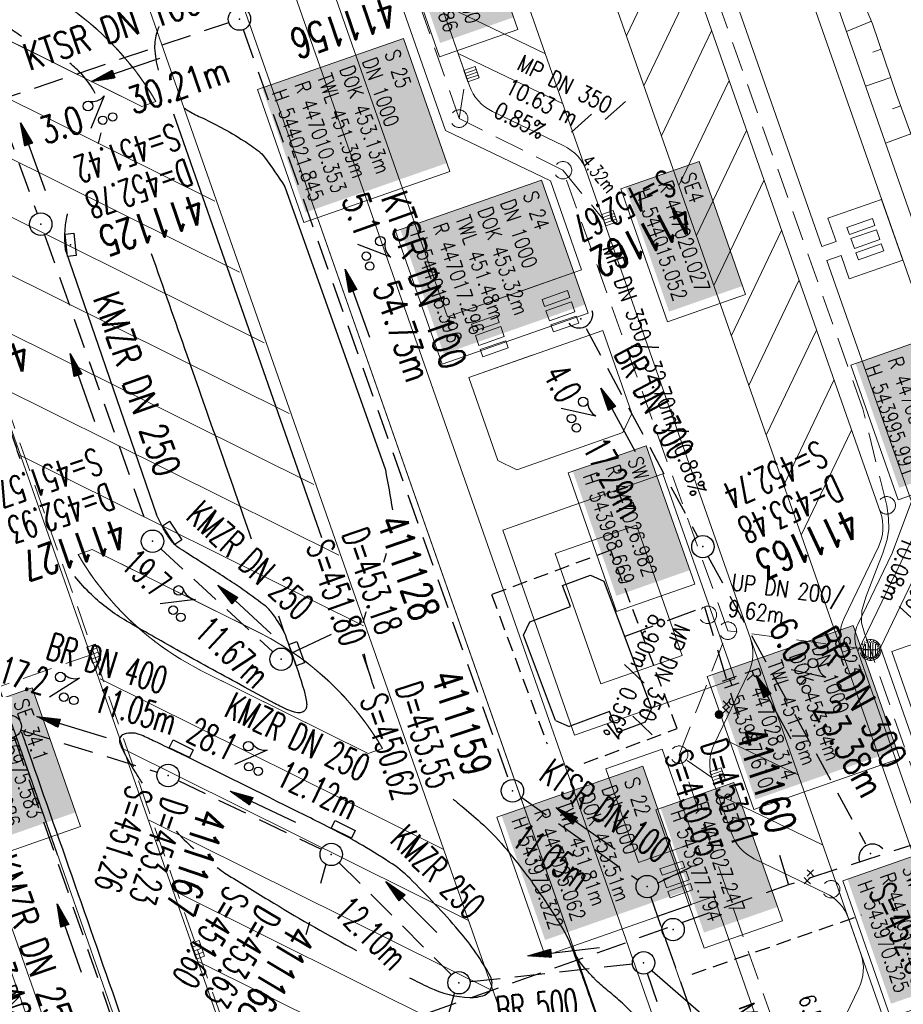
# Model space of a CAD drawing. Extents: x 446577 to 447240, y 443630 to 444842.
# Tile 42 of 71: x 446981 to 447040, y 443962 to 444028. Entities that reach past the tile are written whole.
import ezdxf
from ezdxf.enums import TextEntityAlignment as Align

# ---------------------------------------------------------------- set-up
doc = ezdxf.new("R2010")
doc.units = 0
doc.header["$LTSCALE"] = 2
doc.header["$MEASUREMENT"] = 0
for name, pattern in [('AUSGEZOGEN', [0]), ('GESTRICH-X2', [1.5, 1, -0.5]), ('GESTRICHELT', [0.75, 0.5, -0.25])]:
    doc.linetypes.add(name, pattern=pattern)
doc.layers.get('0').update_dxf_attribs({"linetype": 'AUSGEZOGEN'})
for name, color, linetype in [('204-GEBAEUDE', 7, 'AUSGEZOGEN'), ('Beschriftung', 7, 'CONTINUOUS'), ('FBR', 8, 'CONTINUOUS'), ('GEBAEUDE', 7, 'AUSGEZOGEN'), ('GLOBAL', 7, 'CONTINUOUS'), ('HEKTOM', 250, 'GESTRICHELT'), ('Hintergrund', 7, 'CONTINUOUS'), ('Hintergrundplan', 7, 'CONTINUOUS'), ('KANAL', 7, 'GESTRICH-X2'), ('PFEIL', 7, 'CONTINUOUS'), ('SCHACHTNR', 6, 'CONTINUOUS'), ('SCHLITZRINNE', 8, 'AUSGEZOGEN'), ('SCHMUTZWASSER', 30, 'GESTRICH-X2'), ('SCHSYMBOL', 7, 'AUSGEZOGEN'), ('STRASSE', 8, 'CONTINUOUS'), ('TEXTO', 4, 'CONTINUOUS'), ('TEXTU', 4, 'CONTINUOUS')]:
    doc.layers.add(name, color=color, linetype=linetype)
doc.styles.add('6', font='txt_____.ttf', dxfattribs={"width": 0.8, "height": 1})
doc.styles.add('7', font='txt_____.ttf', dxfattribs={"width": 0.75, "height": 1})
doc.styles.add('8', font='txt_____.ttf', dxfattribs={"width": 0.8, "height": 1})
doc.styles.add('ROMANS', font='romans.shx', dxfattribs={"width": 0.8})

# ---------------------------------------------------------------- blocks, each defined once
blk = doc.blocks.new('PROM')
blk.add_line((1.566, 1.817), (0.019, 0.015))
for centre, radius in [((0.317, 1.51), 0.317), ((0.943, 0.291), 0.283), ((1.645, 0.287), 0.283)]:
    blk.add_circle(centre, radius)
blk.add_arc((0.992, 2.682), 1.033, 239.14139, 303.35492)
blk = doc.blocks.new('PFEIL2')
at = {"color": 0}
for p, q in [((0.88, 0.002), (-2.401, -0.012)), ((0.881, -0.271), (0.879, 0.276)), ((0.879, 0.276), (2.429, 0.009)), ((0.911, 0.27), (0.879, 0.265)), ((0.965, 0.261), (0.879, 0.246)), ((1.019, 0.252), (0.879, 0.228)), ((1.073, 0.242), (0.879, 0.209)), ((1.127, 0.233), (0.879, 0.191)), ((1.181, 0.224), (0.879, 0.172)), ((1.235, 0.214), (0.879, 0.154)), ((1.289, 0.205), (0.879, 0.135)), ((1.343, 0.196), (0.879, 0.117)), ((1.397, 0.187), (0.879, 0.098)), ((1.451, 0.177), (0.879, 0.08)), ((1.505, 0.168), (0.879, 0.061)), ((1.559, 0.159), (0.88, 0.043)), ((1.613, 0.149), (0.88, 0.024)), ((1.668, 0.14), (0.88, 0.006)), ((1.722, 0.131), (0.88, -0.013)), ((1.776, 0.121), (0.88, -0.031)), ((1.83, 0.112), (0.88, -0.05)), ((1.884, 0.103), (0.88, -0.068)), ((1.938, 0.094), (0.88, -0.087)), ((1.992, 0.084), (0.88, -0.105)), ((2.046, 0.075), (0.88, -0.124)), ((2.1, 0.066), (0.88, -0.142)), ((2.154, 0.056), (0.88, -0.161)), ((2.208, 0.047), (0.88, -0.179)), ((2.262, 0.038), (0.881, -0.198)), ((2.316, 0.029), (0.881, -0.216)), ((2.37, 0.019), (0.881, -0.235)), ((2.424, 0.01), (0.881, -0.253)), ((2.429, 0.009), (0.881, -0.271))]:
    blk.add_line(p, q, dxfattribs=at)
blk = doc.blocks.new('GST')
at = {"color": 0}
blk.add_circle((0, 0), 0.75, dxfattribs=at)
blk.add_point((0, 0), dxfattribs=at)
blk = doc.blocks.new('17')
blk.add_lwpolyline([(-0.755, -1.218), (0.748, -1.218), (0.748, -1.801), (-0.755, -1.801)], close=True)
blk.add_blockref('GST', (0, 0))
blk = doc.blocks.new('10')
blk.add_blockref('GST', (0, 0))
blk = doc.blocks.new('30')
at = {"color": 0}
for p, q in [((-0.75, -0.29), (-0.75, 0.293)), ((-0.75, 0.293), (0.753, 0.293)), ((0.753, 0.293), (0.753, -0.29)), ((0.753, -0.29), (-0.75, -0.29))]:
    blk.add_line(p, q, dxfattribs=at)
blk.add_point((0, 0), dxfattribs=at)
blk = doc.blocks.new('40')
at = {"color": 0}
blk.add_arc((0.025, 0.311), 0.91, 192.5363, 347.4637, dxfattribs=at)
blk.add_point((0, 0), dxfattribs=at)
blk = doc.blocks.new('SK-rechteck Mitt')
at = {"color": 18, "lineweight": 9, "true_color": 0x000000}
for p, q in [((-0.375, 0.2), (-0.375, -0.2)), ((-0.375, 0.2), (0.375, 0.2)), ((-0.1875, 0.2), (-0.1875, -0.2)), ((0, 0.2), (0, -0.2)), ((0.1875, 0.2), (0.1875, -0.2)), ((0.375, 0.2), (0.375, -0.2)), ((-0.375, -0.2), (0.375, -0.2))]:
    blk.add_line(p, q, dxfattribs=at)
blk = doc.blocks.new('SK-quadrat Rand')
at = {"color": 18, "lineweight": 9, "true_color": 0x000000}
for p, q in [((-0.4, 0.8), (-0.4, 0)), ((-0.4, 0.8), (0.4, 0.8)), ((-0.2, 0.8), (-0.2, 0)), ((0, 0.8), (0, 0)), ((0.2, 0.8), (0.2, 0)), ((0.4, 0.8), (0.4, 0)), ((-0.4, 0), (0.4, 0))]:
    blk.add_line(p, q, dxfattribs=at)
blk = doc.blocks.new('Unterflurhydrant')
h = blk.add_hatch(color=131)
edge = h.paths.add_edge_path(flags=0)
edge.add_arc((0, 0), 0.25, 0, 360)
at = {"color": 18, "lineweight": 9, "true_color": 0x000000}
blk.add_circle((0, 0), 0.25, dxfattribs=at)
blk.add_circle((0, 0), 0.25, dxfattribs=at)
blk = doc.blocks.new('Schieber (Kreuz)')
at = {"color": 18, "lineweight": 9, "true_color": 0x000000}
for q in [(-0.2178, 0.2178), (-0.2178, -0.2178), (0.2178, 0.2178), (0.2178, -0.2178)]:
    blk.add_line((0, 0), q, dxfattribs=at)
blk = doc.blocks.new('Schacht')
at = {"color": 18, "lineweight": 9, "true_color": 0x000000}
blk.add_circle((0, 0), 0.779, dxfattribs=at)
blk = doc.blocks.new('Muldenschacht')
at = {"color": 18, "lineweight": 9, "true_color": 0x000000}
for p, q in [((-0.215015, 0.669384), (-0.184082, 0.574183)), ((0.001513, 0.703679), (0.001513, 0.603579)), ((0.218041, 0.669384), (0.187109, 0.574183)), ((-0.599087, 0.002979), (-0.699187, 0.002979)), ((-0.569691, 0.188574), (-0.664892, 0.219507)), ((-0.492399, 0.083917), (-0.591181, 0.100105)), ((-0.484382, 0.356002), (-0.565365, 0.41484)), ((-0.444073, 0.230912), (-0.53319, 0.276499)), ((0.502013, 0.002979), (-0.498987, 0.002979)), ((0.474843, 0.165641), (-0.471817, 0.165641)), ((-0.350626, 0.358645), (-0.421053, 0.429778)), ((-0.351511, 0.488874), (-0.410348, 0.569857)), ((0.38186, 0.328304), (-0.378834, 0.328304)), ((-0.228204, 0.447647), (-0.274147, 0.536581)), ((-0.096655, 0.595502), (-0.080293, 0.496748)), ((0.001562, 0.503479), (0.001464, -0.497521)), ((0.093794, 0.596447), (0.078414, 0.497536)), ((0.271415, 0.539517), (0.226431, 0.450094)), ((0.413374, 0.569857), (0.354537, 0.488874)), ((0.425748, 0.42812), (0.355042, 0.357263)), ((0.447803, 0.22953), (0.537061, 0.27484)), ((0.568391, 0.41484), (0.487409, 0.356002)), ((0.4959, 0.080963), (0.594778, 0.096559)), ((0.572718, 0.188574), (0.667918, 0.219507)), ((0.602083, 0.008988), (0.702178, 0.00999)), ((-0.569691, -0.182617), (-0.664892, -0.21355)), ((-0.493148, -0.073251), (-0.59208, -0.088497)), ((-0.484382, -0.350045), (-0.565365, -0.408882)), ((-0.445326, -0.222488), (-0.534694, -0.267581)), ((0.474843, -0.159684), (-0.471817, -0.159684)), ((-0.352742, -0.35058), (-0.423593, -0.421292)), ((-0.351511, -0.482917), (-0.410348, -0.5639)), ((0.38186, -0.322346), (-0.378834, -0.322346)), ((-0.228006, -0.441793), (-0.273909, -0.530747)), ((-0.184082, -0.568226), (-0.215015, -0.663427)), ((-0.079489, -0.490923), (-0.095689, -0.589704)), ((0.001513, -0.597621), (0.001513, -0.697721)), ((0.079714, -0.491374), (0.095355, -0.590245)), ((0.187109, -0.568226), (0.218041, -0.663427)), ((0.271696, -0.533418), (0.226665, -0.444019)), ((0.354537, -0.482917), (0.413374, -0.5639)), ((0.426841, -0.421069), (0.355953, -0.350395)), ((0.446654, -0.225822), (0.535682, -0.271583)), ((0.487409, -0.350045), (0.568391, -0.408882)), ((0.496174, -0.073247), (0.595107, -0.088493)), ((0.572718, -0.182617), (0.667918, -0.21355))]:
    blk.add_line(p, q, dxfattribs=at)
for radius in [0.7007, 0.6006, 0.5005]:
    blk.add_circle((0.001513, 0.002979), radius, dxfattribs=at)

msp = doc.modelspace()

# ---------------------------------------------------------------- linework, layer by layer
at = {"layer": '204-GEBAEUDE'}
for p, q in [((447017.48, 443990.08), (447019.34, 443990.77)), ((447019.34, 443990.77), (447020.24, 443990.37)), ((447020.24, 443990.37), (447023.42, 443981.86)), ((447018.01, 443988.67), (447017.48, 443990.08)), ((447015.29, 443987.65), (447018.01, 443988.67)), ((447014.87, 443986.75), (447015.29, 443987.65)), ((447017.01, 443981.06), (447014.87, 443986.75)), ((447020.62, 443981.661), (447017.91, 443980.64)), ((447021.15, 443980.25), (447020.62, 443981.661)), ((447023.42, 443981.86), (447023.01, 443980.94)), ((447017.01, 443981.06), (447017.91, 443980.64)), ((447023.01, 443980.94), (447021.15, 443980.25))]:
    msp.add_line(p, q, dxfattribs=at)
at = {"layer": 'Beschriftung', "color": 18, "lineweight": 9, "true_color": 0x000000}
for points in [[(447011.291, 444036.385), (447014.485, 444027.242), (447009.261, 444025.418), (447006.067, 444034.56), (447011.291, 444036.385)], [(447006.833, 444026.642), (447009.939, 444017.751), (447000.184, 444014.343), (446997.078, 444023.234), (447006.833, 444026.642)], [(447026.599, 444018.424), (447029.706, 444009.527), (447024.483, 444007.702), (447021.375, 444016.599), (447026.599, 444018.424)], [(447016.073, 444017.182), (447019.179, 444008.291), (447009.424, 444004.884), (447006.318, 444013.774), (447016.073, 444017.182)], [(447046.498, 444008.238), (447049.66, 443999.225), (447039.91, 443995.804), (447036.748, 444004.817), (447046.498, 444008.238)], [(447023.076, 443999.424), (447026.314, 443990.156), (447021.09, 443988.332), (447017.853, 443997.599), (447023.076, 443999.424)], [(447049.251, 443989.06), (447052.485, 443979.801), (447042.73, 443976.393), (447039.496, 443985.653), (447049.251, 443989.06)], [(447036.908, 443987.399), (447040.013, 443978.508), (447030.258, 443975.1), (447027.153, 443983.991), (447036.908, 443987.399)], [(446982.018, 443983.237), (446985.256, 443973.969), (446980.032, 443972.144), (446976.795, 443981.412), (446982.018, 443983.237)], [(447022.843, 443977.994), (447026.08, 443968.726), (447016.325, 443965.319), (447013.088, 443974.586), (447022.843, 443977.994)], [(447028.935, 443976.908), (447032.169, 443967.649), (447026.945, 443965.824), (447023.711, 443975.083), (447028.935, 443976.908)], [(447041.435, 443972.152), (447044.629, 443963.009), (447039.405, 443961.185), (447036.211, 443970.327), (447041.435, 443972.152)]]:
    msp.add_lwpolyline(points, close=True, dxfattribs=at)
at = {"layer": 'FBR'}
for points in [[(446906.283, 444163.064, 0.003557), (446913.219, 444136.335, 0.004717), (446918.783, 444116.265, 0.000024), (446923.206, 444100.879, 0.003676), (446923.236, 444100.778, 0.000171), (446925.25, 444094.15, 0.000048), (446932.443, 444070.518, 0.000065), (446938.908, 444049.294, 0.003486), (446939.03, 444048.902, 0.003745), (446939.222, 444048.317, 0.000068), (446950.069, 444016.112, 0.000011), (446956.461, 443997.144, 0.001698), (446956.504, 443997.019, 0.000349), (446956.714, 443996.41, 0.000013), (446962.54, 443979.58, 0.000005), (446967.365, 443965.643, 0.00002), (446968.622, 443962.013, 0.001124), (446976.568, 443939.234, -0.000431), (446996.335, 443882.82)], [(446981.306, 444026.783, -0.016591), (446980.322, 444027.481, -0.027859), (446979.605, 444028.092, -0.05123), (446978.536, 444029.343, -0.052723), (446977.771, 444030.746, -0.004083), (446977.627, 444031.101, -0.000998), (446977.051, 444032.561, -0.009033)], [(446990.489, 444027.442, 0.007705), (446990.37, 444027.104, 0.08907), (446990.208, 444026.005, 0.066703), (446990.451, 444024.547, 0.001107), (446990.459, 444024.52, 0.078284)], [(446986.232, 444022.967, 0.071052), (446985.332, 444024.259, 0.041168), (446984.532, 444024.987, 0.032004)], [(446992.189, 444022, 0.027668), (446992.42, 444021.84, 0.032245), (446993.266, 444021.393, -0.019867), (446994.655, 444020.701, -0.015597), (446996.165, 444019.811, -0.022452), (446997.164, 444019.114, -0.070765), (446997.551, 444018.72, -0.01615), (446998.914, 444016.736, -0.057305)], [(446986.441, 444019.621, 0.042499), (446986.628, 444020.349, 0.105086)], [(446984.267, 444012.42, -0.001822), (446984.222, 444012.84, -0.009231), (446984.215, 444012.923, -0.035934), (446984.22, 444013.821, -0.032136), (446984.362, 444014.814, -0.006983), (446984.388, 444014.93, -0.008766)], [(446989.985, 444012.281, 0.000109), (446992.359, 444005.496, 0.000153), (446996.666, 443993.206, 0.000562)], [(446981.225, 443998.537, -0.00054), (446979.825, 444002.574, 0.000787)], [(447005.629, 443997.805, -0.008173), (447006.102, 443995.126, -0.078399)], [(446998.853, 443986.988, 0.035294), (446998.034, 443988.259, 0.072719), (446997.512, 443988.779, 0.004139), (446995.925, 443989.935, 0.012271), (446995.377, 443990.307, 0.000054), (446994.117, 443991.118, 0.000071), (446993.149, 443991.741, 0.000642), (446992.337, 443992.262, -0.000942), (446991.784, 443992.617, -0.074938), (446991.465, 443992.898, -0.036248), (446990.953, 443993.606, -0.018768), (446990.877, 443993.74, -0.002408), (446990.328, 443994.81, -0.034438)], [(447005.689, 443992.218, -0.002491), (447005.501, 443991.607, -0.013321)], [(446998.478, 443988.051, 0.000136), (446998.853, 443986.988, 0.002603), (446998.948, 443986.723, -0.000609), (446999.36, 443985.591, -0.014799), (447000.195, 443983.056, -0.044823), (447000.369, 443982.191, -0.108185), (447000.335, 443981.868, -0.149984), (447000.197, 443981.675, -0.138684), (446999.941, 443981.573, -0.099723), (446999.564, 443981.61, -0.019362), (446999.037, 443981.793, -0.027476), (446998.679, 443981.956, -0.003094), (446998.24, 443982.19, -0.000588), (446995.937, 443983.436, -0.003348), (446991.701, 443985.772, -0.004169), (446988.328, 443987.699, -0.058569), (446985.98, 443989.464, -0.036601), (446984.87, 443990.688, -0.023958)], [(447004.341, 443988.319, 0.001556), (447004.271, 443988.116, 0.035828), (447004.132, 443987.589, 0.061424)], [(447004.214, 443985.503, 0.032315), (447004.522, 443984.274)], [(447004.522, 443984.274, 0.007915), (447004.873, 443983.195, 0.018379)], [(446988.655, 443959.296, -0.000001), (446981.971, 443978.412, -0.000032), (446981.616, 443979.428, -0.000004), (446981.312, 443980.297, 0.000226)], [(447007.239, 443963.85, 0.003032), (447008.563, 443963.204, 0.103504), (447011.282, 443962.532, 0.100708), (447012.254, 443962.694, 0.185698), (447012.661, 443963.06, 0.245667), (447012.651, 443963.942, 0.055298), (447010.547, 443966.996, 0.019486), (447007.265, 443970.5, 0.053547), (447005.894, 443971.59, 0.007289), (447003.86, 443972.838, 0.014939), (447002.841, 443973.403, 0.003689), (446999.872, 443974.906, 0.001383), (446991.917, 443978.834, 0.002945), (446990.233, 443979.647, 0.005469), (446989.319, 443980.07, 0.18067), (446988.169, 443980.145, 0.390504), (446987.866, 443979.632, 0.06571)], [(446987.866, 443979.632, 0.06571), (446988.047, 443979.124, 0.020141), (446988.909, 443977.597, 0.002738), (446989.375, 443976.853, 0.021256)], [(447010.168, 443975.786, 0.003809), (447010.735, 443975.32, -0.0134), (447011.997, 443974.242, -0.03425), (447013.574, 443972.611, -0.021464), (447015.785, 443969.746, -0.019911), (447017.514, 443967.075, -0.044873), (447018.123, 443965.798, -0.004791), (447019.374, 443962.326, -0.000268), (447025.503, 443944.751, -0.000024)], [(446991.655, 443973.643, 0.027653), (446992.757, 443972.535, 0.001278), (446992.833, 443972.467, 0.011022)], [(446994.386, 443971.216, 0.007993), (446994.909, 443970.849, 0.011022), (446995.316, 443970.586, 0.00159), (446998.183, 443968.833, 0.013057), (447003.691, 443965.683, 0.103504)]]:
    msp.add_lwpolyline(points, format="xyb", dxfattribs=at)
for points in [[(446991.46, 444021.611), (447001.37, 443993.282)], [(447004.095, 443985.494), (447004.522, 443984.274)]]:
    msp.add_lwpolyline(points, dxfattribs=at)
at = {"layer": 'FBR', "flags": 128}
msp.add_lwpolyline([(446998.914, 444016.736), (447005.629, 443997.805)], dxfattribs=at)
at = {"layer": 'GEBAEUDE', "linetype": 'GESTRICHELT', "flags": 128}
for points in [[(447020.706, 443992.43), (447012.732, 443989.465)], [(447025.138, 443980.51), (447020.706, 443992.43)], [(447012.732, 443989.465), (447016.44, 443979.492)], [(447018.916, 443978.197), (447025.138, 443980.51)]]:
    msp.add_lwpolyline(points, dxfattribs=at)
at = {"layer": 'HEKTOM'}
msp.add_line((447026.132, 443964.095), (447037.47, 443968.048), dxfattribs=at)
at = {"layer": 'Hintergrund', "color": 254, "lineweight": 18, "true_color": 0xcccccc}
for p, q in [((446983.723, 443972.014), (446939.503, 444098.242)), ((446989.857, 443974.163), (446951.791, 444082.825)), ((447036.06, 443985.955), (447005.544, 444073.058)), ((447044.266, 444000.289), (447019.639, 444070.631)), ((446982.376, 444068.114), (447043.732, 443892.983)), ((447006.845, 443980.114), (446977.528, 444063.8)), ((447004.926, 444033.985), (447009.651, 444020.507)), ((447025.1, 444033.844), (447021.749, 444026.824)), ((447006.483, 444017.449), (447001.153, 444032.664)), ((447026.268, 444030.506), (447022.917, 444023.486)), ((447034.819, 444012.746), (447028.871, 444029.735)), ((447009.329, 444028.984), (447016.339, 444025.612)), ((447038.12, 444027.811), (447036.454, 444027.116)), ((446971.257, 444027.174), (446994.224, 444015.763)), ((447027.436, 444027.168), (447024.086, 444020.148)), ((447038.778, 444025.923), (447038.21, 444025.729)), ((447010.498, 444025.648), (447017.508, 444022.275)), ((447028.605, 444023.83), (447025.254, 444016.81)), ((447039.424, 444024.031), (447037.736, 444023.454)), ((446972.911, 444022.444), (446995.882, 444011.03)), ((447040.085, 444022.143), (447039.526, 444021.94)), ((447009.651, 444020.507), (447016.66, 444017.135)), ((447029.773, 444020.492), (447026.423, 444013.472)), ((447040.769, 444020.263), (447039.068, 444019.645)), ((446974.565, 444017.714), (446997.539, 444006.298)), ((447009.779, 444008.042), (447006.483, 444017.449)), ((447016.66, 444017.135), (447018.745, 444011.183)), ((447030.942, 444017.154), (447027.591, 444010.134)), ((447032.11, 444013.816), (447028.76, 444006.796)), ((446976.22, 444012.984), (446999.197, 444001.566)), ((447009.78, 444008.04), (447018.745, 444011.183)), ((447033.279, 444010.478), (447029.928, 444003.458)), ((446977.874, 444008.254), (447000.855, 443996.834)), ((447011.201, 444003.984), (447020.167, 444007.125)), ((447020.167, 444007.125), (447022.112, 444001.574)), ((447034.447, 444007.139), (447031.096, 444000.12)), ((446979.546, 444003.515), (447002.513, 443992.102)), ((447013.145, 443998.433), (447011.201, 444003.984)), ((447035.615, 444003.801), (447032.264, 443996.782)), ((447036.784, 444000.463), (447033.433, 443993.444)), ((447037.225, 443985.654), (447044.266, 444000.289)), ((446981.203, 443998.783), (447004.171, 443987.37)), ((446986.574, 443983.829), (447009.541, 443972.417)), ((447045.557, 443869.609), (447006.845, 443980.114)), ((447028.479, 443979.696), (447033.226, 443977.411)), ((446988.195, 443979.115), (447011.199, 443967.685)), ((447024.146, 443979.134), (447020.37, 443977.811)), ((447024.146, 443979.134), (447026.334, 443972.886)), ((447020.37, 443977.811), (447022.559, 443971.564)), ((447027.854, 443976.113), (447034.863, 443972.739)), ((446989.85, 443974.385), (447012.857, 443962.953)), ((447020.076, 443887.902), (446989.857, 443974.163)), ((446991.508, 443969.653), (447014.515, 443958.221)), ((447027.597, 443969.283), (447032.617, 443954.955)), ((447023.821, 443967.96), (447028.841, 443953.632)), ((446993.168, 443964.919), (447016.173, 443953.489))]:
    msp.add_line(p, q, dxfattribs=at)
for points in [[(447044.926, 443796.399), (447045.561, 443803.747, 0.198133), (447034.087, 443840.111), (447031.292, 443843.45, -0.068573), (447026.942, 443850.389, -0.001832), (447026.804, 443850.698, 0.178534), (447025.36, 443852.19), (447021.162, 443854.21, -0.198913), (447019.631, 443855.921), (446938.327, 444087.994, -0.187649), (446938.401, 444090.168), (446940.074, 444094.07, 0.198913), (446940.102, 444096.366), (446933.956, 444114.073, 0.052334), (446921.013, 444141.454)], [(447058.042, 443898.17), (447060.455, 443908.253, 0.142317), (447059.591, 443926.349), (447038.721, 443985.927), (447045.751, 444000.546), (447021.055, 444071.127, 0.229036), (446997.214, 444092.342), (446959.719, 444100.442)], [(447019.088, 444017.766), (446998.955, 444075.23, 0.260942), (446986.136, 444086.549), (446982.666, 444087.299)], [(447052.137, 443907.868, 0.25604), (447048.341, 443921.777, -0.108089), (447044.977, 443927.234), (447034.867, 443956.091, -0.198913), (447034.995, 443958.384), (447037.29, 443963.154, 0.198913), (447037.418, 443965.446), (447036.591, 443967.805, 0.198904), (447035.061, 443969.517), (447030.291, 443971.812, -0.198904), (447028.76, 443973.523), (447027.479, 443977.18, -0.198904), (447027.607, 443979.472), (447029.902, 443984.242, 0.198823), (447030.03, 443986.534), (447019.088, 444017.766, 0.198905), (447017.557, 444019.477), (447012.787, 444021.772, -0.198904), (447011.257, 444023.484), (446998.609, 444059.585), (446995.302, 444069.024, -0.073165), (446994.473, 444073.311, 0.340428), (446982.666, 444087.299)], [(447046.708, 443884.488, -0.019081), (447047.537, 443888.651), (447052.137, 443907.868, 0.256059), (447048.341, 443921.777, -0.108095), (447044.977, 443927.234), (447034.867, 443956.091, -0.198913), (447034.995, 443958.384), (447037.29, 443963.154, 0.198913), (447037.418, 443965.446), (447036.591, 443967.805, 0.198774), (447035.061, 443969.517), (447030.291, 443971.812, -0.198792), (447028.76, 443973.523), (447027.479, 443977.18, -0.198904), (447027.607, 443979.472), (447029.902, 443984.242, 0.198828), (447030.03, 443986.534), (447019.088, 444017.766, 0.198905), (447017.557, 444019.477), (447012.787, 444021.772, -0.199031), (447011.257, 444023.484), (446995.302, 444069.024, -0.073165), (446994.473, 444073.311, 0.340625)], [(447036.182, 443985.609, -0.198904), (447036.309, 443987.902), (447038.604, 443992.672, 0.198904), (447038.732, 443994.964), (447013.836, 444066.024, 0.198904), (447012.306, 444067.735), (447007.536, 444070.03, -0.198904), (447006.005, 444071.742)], [(447036.182, 443985.609, -0.19879), (447036.309, 443987.902), (447038.604, 443992.672, 0.198903), (447038.732, 443994.964), (447013.836, 444066.024, 0.198934), (447012.306, 444067.735), (447007.536, 444070.03, -0.198904), (447006.005, 444071.742)], [(446982.376, 444068.114), (446983.56, 444064.732, 0.198904), (446985.09, 444063.021), (446987.312, 444061.952, -0.198904), (446988.842, 444060.24), (447045.056, 443899.788, -0.198904), (447044.928, 443897.496), (447043.86, 443895.274, 0.202571), (447043.732, 443892.983)], [(447043.732, 443892.983, -0.198968), (447043.86, 443895.274), (447044.929, 443897.495, 0.199028), (447045.056, 443899.788), (446988.842, 444060.24, 0.198904), (446987.312, 444061.952), (446985.091, 444063.02, -0.198896), (446983.56, 444064.732)], [(447035.15, 444011.802), (447040.793, 443995.686), (447039.505, 443992.238), (447037.21, 443987.468, 0.201175), (447037.125, 443985.94), (447036.182, 443985.609)], [(446985.092, 443992.145, 0.142623), (446993.202, 443984.446), (447004.491, 443978.836), (447005.442, 443979.169, 0.142623), (446997.334, 443986.859), (446986.037, 443992.473), (446985.09, 443992.146)], [(446986.037, 443992.473), (446985.091, 443992.144, 0.146496), (446993.466, 443984.315), (447004.491, 443978.836), (447005.441, 443979.17, 0.146326), (446997.072, 443986.989), (446986.037, 443992.472)], [(447052.137, 443907.868), (447052.673, 443910.111, 0.143957), (447051.968, 443923.914), (447030.03, 443986.534)], [(447055.33, 443844.458, 0.05367), (447052.852, 443864.25, -0.120248), (447052.887, 443887.376), (447058.023, 443908.835, 0.144021), (447057.157, 443925.746), (447036.06, 443985.955)], [(447056.575, 443898.485), (447058.996, 443908.603, 0.144187), (447058.098, 443926.076), (447037.125, 443985.94)]]:
    msp.add_lwpolyline(points, format="xyb", dxfattribs=at)
for points in [[(446937.36, 444087.74), (447018.744, 443855.373), (447021.162, 443854.21)], [(447022.44, 444071.702), (447024.616, 444065.265), (447026.493, 444060.625), (447028.221, 444055.932), (447029.846, 444051.204), (447031.437, 444046.463), (447036.263, 444032.26), (447038.192, 444027.638), (447039.808, 444022.906), (447041.516, 444018.207)], [(447022.112, 444001.574), (447021.499, 444000.3), (447014.42, 443997.82), (447013.145, 443998.433)]]:
    msp.add_lwpolyline(points, dxfattribs=at)
msp.add_lwpolyline([(446970.889, 444035.732), (446969.943, 444035.403, 0.146494), (446978.319, 444027.573), (446989.343, 444022.095), (446990.294, 444022.429, 0.146355), (446981.924, 444030.248), (446970.889, 444035.732)], format="xyb", close=True, dxfattribs=at)
for points in [[(447013.474, 443993.78), (447024.185, 443997.532), (447028.986, 443983.829), (447018.274, 443980.077), (447013.474, 443993.78)], [(447016.984, 443992.213), (447022.42, 443994.117), (447025.475, 443985.396), (447020.039, 443983.492), (447016.984, 443992.213)]]:
    msp.add_lwpolyline(points, close=True, dxfattribs=at)
at = {"layer": 'Hintergrundplan', "color": 254, "lineweight": 18, "true_color": 0xcccccc}
for p, q in [((447024.868, 443854.564), (446939.503, 444098.242)), ((446975.081, 444088.938), (447043.732, 443892.983)), ((446989.857, 443974.163), (446951.791, 444082.825)), ((447036.06, 443985.955), (447005.544, 444073.058)), ((447044.266, 444000.289), (447019.639, 444070.631)), ((447006.845, 443980.114), (446977.528, 444063.8)), ((447004.926, 444033.985), (447009.651, 444020.507)), ((447025.1, 444033.844), (447021.749, 444026.824)), ((447006.483, 444017.449), (447001.153, 444032.664)), ((447026.268, 444030.506), (447022.917, 444023.486)), ((447034.819, 444012.746), (447028.871, 444029.735)), ((447009.329, 444028.984), (447016.339, 444025.612)), ((447038.12, 444027.811), (447036.454, 444027.116)), ((446971.257, 444027.174), (446994.224, 444015.763)), ((447027.436, 444027.168), (447024.086, 444020.148)), ((447038.778, 444025.923), (447038.21, 444025.729)), ((447010.498, 444025.648), (447017.508, 444022.275)), ((447028.605, 444023.83), (447025.254, 444016.81)), ((447039.424, 444024.031), (447037.736, 444023.454)), ((446972.911, 444022.444), (446995.882, 444011.03)), ((447040.085, 444022.143), (447039.526, 444021.94)), ((447009.651, 444020.507), (447016.66, 444017.135)), ((447029.773, 444020.492), (447026.423, 444013.472)), ((447040.769, 444020.263), (447039.068, 444019.645)), ((446974.565, 444017.714), (446997.539, 444006.298)), ((447009.779, 444008.042), (447006.483, 444017.449)), ((447016.66, 444017.135), (447018.745, 444011.183)), ((447030.942, 444017.154), (447027.591, 444010.134)), ((447032.11, 444013.816), (447028.76, 444006.796)), ((446976.22, 444012.984), (446999.197, 444001.566)), ((447009.78, 444008.04), (447018.745, 444011.183)), ((447018.745, 444011.183), (447014.498, 444009.695)), ((447033.279, 444010.478), (447029.928, 444003.458)), ((447014.026, 444009.53), (447009.779, 444008.042)), ((446977.874, 444008.254), (447000.855, 443996.834)), ((447011.201, 444003.984), (447020.167, 444007.125)), ((447015.92, 444005.637), (447020.167, 444007.125)), ((447020.167, 444007.125), (447022.112, 444001.574)), ((447034.447, 444007.139), (447031.096, 444000.12)), ((447011.201, 444003.984), (447015.448, 444005.471)), ((446979.546, 444003.515), (447002.513, 443992.102)), ((447013.145, 443998.433), (447011.201, 444003.984)), ((447035.615, 444003.801), (447032.264, 443996.782)), ((447036.784, 444000.463), (447033.433, 443993.444)), ((447037.225, 443985.654), (447044.266, 444000.289)), ((446981.203, 443998.783), (447004.171, 443987.37)), ((446986.574, 443983.829), (447009.541, 443972.417)), ((447045.557, 443869.609), (447006.845, 443980.114)), ((447028.479, 443979.696), (447033.226, 443977.411)), ((446988.195, 443979.115), (447011.199, 443967.685)), ((447024.146, 443979.134), (447020.37, 443977.811)), ((447024.146, 443979.134), (447026.334, 443972.886)), ((447020.37, 443977.811), (447022.559, 443971.564)), ((447027.854, 443976.113), (447034.863, 443972.739)), ((446989.85, 443974.385), (447012.857, 443962.953)), ((447020.076, 443887.902), (446989.857, 443974.163)), ((447026.332, 443972.886), (447022.561, 443971.564)), ((446991.508, 443969.653), (447014.515, 443958.221)), ((447023.823, 443967.961), (447027.595, 443969.282)), ((447027.597, 443969.283), (447032.617, 443954.955)), ((447023.821, 443967.96), (447028.841, 443953.632)), ((446993.168, 443964.919), (447016.173, 443953.489))]:
    msp.add_line(p, q, dxfattribs=at)
for points in [[(447044.926, 443796.399), (447045.561, 443803.747, 0.198133), (447034.087, 443840.111), (447031.292, 443843.45, -0.068573), (447026.942, 443850.389, -0.001832), (447026.804, 443850.698, 0.178534), (447025.36, 443852.19), (447021.162, 443854.21, -0.198913), (447019.631, 443855.921), (446938.327, 444087.994, -0.187649), (446938.401, 444090.168), (446940.074, 444094.07, 0.198913), (446940.102, 444096.366), (446933.956, 444114.073, 0.052334), (446921.013, 444141.454)], [(447058.042, 443898.17), (447060.455, 443908.253, 0.142317), (447059.591, 443926.349), (447038.721, 443985.927), (447045.751, 444000.546), (447021.055, 444071.127, 0.229036), (446997.214, 444092.342), (446959.719, 444100.442)], [(447019.088, 444017.766), (446998.955, 444075.23, 0.260942), (446986.136, 444086.549), (446975.081, 444088.938)], [(447052.137, 443907.868, 0.25604), (447048.341, 443921.777, -0.108089), (447044.977, 443927.234), (447034.867, 443956.091, -0.198913), (447034.995, 443958.384), (447037.29, 443963.154, 0.198913), (447037.418, 443965.446), (447036.591, 443967.805, 0.198904), (447035.061, 443969.517), (447030.291, 443971.812, -0.198904), (447028.76, 443973.523), (447027.479, 443977.18, -0.198904), (447027.607, 443979.472), (447029.902, 443984.242, 0.198823), (447030.03, 443986.534), (447019.088, 444017.766, 0.198905), (447017.557, 444019.477), (447012.787, 444021.772, -0.198904), (447011.257, 444023.484), (446998.609, 444059.585), (446995.302, 444069.024, -0.073165), (446994.473, 444073.311, 0.340428), (446982.666, 444087.299)], [(447036.182, 443985.609, -0.198904), (447036.309, 443987.902), (447038.604, 443992.672, 0.198904), (447038.732, 443994.964), (447013.836, 444066.024, 0.198904), (447012.306, 444067.735), (447007.536, 444070.03, -0.198904), (447006.005, 444071.742)], [(446982.376, 444068.114), (446983.56, 444064.732, 0.198904), (446985.09, 444063.021), (446987.312, 444061.952, -0.198904), (446988.842, 444060.24), (447045.056, 443899.788, -0.198904), (447044.928, 443897.496), (447043.86, 443895.274, 0.202571), (447043.732, 443892.983)], [(446969.944, 444035.404, 0.142623), (446978.054, 444027.705), (446989.344, 444022.095), (446990.294, 444022.428, 0.142623), (446982.186, 444030.118), (446970.889, 444035.732), (446969.943, 444035.404)], [(447035.15, 444011.802), (447040.793, 443995.686), (447039.505, 443992.238), (447037.21, 443987.468, 0.201175), (447037.125, 443985.94), (447036.182, 443985.609)], [(446985.092, 443992.145, 0.142623), (446993.202, 443984.446), (447004.491, 443978.836), (447005.442, 443979.169, 0.142623), (446997.334, 443986.859), (446986.037, 443992.473), (446985.09, 443992.146)], [(447052.137, 443907.868), (447052.673, 443910.111, 0.143957), (447051.968, 443923.914), (447030.03, 443986.534)], [(447055.33, 443844.458, 0.05367), (447052.852, 443864.25, -0.120248), (447052.887, 443887.376), (447058.023, 443908.835, 0.144021), (447057.157, 443925.746), (447036.06, 443985.955)], [(447056.575, 443898.485), (447058.996, 443908.603, 0.144187), (447058.098, 443926.076), (447037.125, 443985.94)]]:
    msp.add_lwpolyline(points, format="xyb", dxfattribs=at)
for points in [[(446937.36, 444087.74), (447018.744, 443855.373), (447021.162, 443854.21)], [(447022.44, 444071.702), (447024.616, 444065.265), (447026.493, 444060.625), (447028.221, 444055.932), (447029.846, 444051.204), (447031.437, 444046.463), (447036.263, 444032.26), (447038.192, 444027.638), (447039.808, 444022.906), (447041.516, 444018.207)], [(447034.819, 444012.746), (447035.762, 444013.076), (447035.217, 444014.634), (447038.804, 444015.889), (447040.225, 444011.83), (447036.638, 444010.575), (447036.093, 444012.132), (447035.149, 444011.802)], [(447034.819, 444012.746), (447035.762, 444013.076), (447035.217, 444014.634), (447038.804, 444015.889), (447040.225, 444011.83), (447036.638, 444010.575), (447036.093, 444012.132), (447035.149, 444011.802)], [(447022.112, 444001.574), (447021.499, 444000.3), (447014.42, 443997.82), (447013.145, 443998.433)]]:
    msp.add_lwpolyline(points, dxfattribs=at)
for points in [[(447038.356, 444014.143), (447038.19, 444014.615), (447036.491, 444014.02), (447036.657, 444013.548), (447038.356, 444014.143)], [(447038.356, 444014.143), (447038.19, 444014.615), (447036.491, 444014.02), (447036.657, 444013.548), (447038.356, 444014.143)], [(447036.756, 444013.265), (447038.455, 444013.86), (447038.686, 444013.199), (447036.987, 444012.604), (447036.756, 444013.265)], [(447036.756, 444013.265), (447038.455, 444013.86), (447038.686, 444013.199), (447036.987, 444012.604), (447036.756, 444013.265)], [(447038.785, 444012.916), (447038.95, 444012.444), (447037.251, 444011.849), (447037.086, 444012.321), (447038.785, 444012.916)], [(447038.785, 444012.916), (447038.95, 444012.444), (447037.251, 444011.849), (447037.086, 444012.321), (447038.785, 444012.916)], [(447016.268, 444008.726), (447016.103, 444009.198), (447017.802, 444009.793), (447017.967, 444009.321), (447016.268, 444008.726)], [(447018.297, 444008.377), (447016.599, 444007.782), (447016.367, 444008.443), (447018.066, 444009.038), (447018.297, 444008.377)], [(447011.549, 444007.073), (447011.384, 444007.545), (447013.083, 444008.14), (447013.248, 444007.668), (447011.549, 444007.073)], [(447016.698, 444007.499), (447016.863, 444007.027), (447018.562, 444007.622), (447018.397, 444008.094), (447016.698, 444007.499)], [(447013.578, 444006.724), (447011.88, 444006.129), (447011.648, 444006.79), (447013.347, 444007.385), (447013.578, 444006.724)], [(447011.979, 444005.846), (447012.144, 444005.374), (447013.843, 444005.969), (447013.678, 444006.441), (447011.979, 444005.846)], [(447013.474, 443993.78), (447024.185, 443997.532), (447028.986, 443983.829), (447018.274, 443980.077), (447013.474, 443993.78)], [(447016.984, 443992.213), (447022.42, 443994.117), (447025.475, 443985.396), (447020.039, 443983.492), (447016.984, 443992.213)], [(447024.133, 443970.704), (447023.986, 443971.123), (447025.494, 443971.651), (447025.641, 443971.232), (447024.133, 443970.704)], [(447025.935, 443970.394), (447024.426, 443969.866), (447024.221, 443970.452), (447025.729, 443970.981), (447025.935, 443970.394)], [(447024.514, 443969.614), (447024.661, 443969.195), (447026.17, 443969.724), (447026.023, 443970.143), (447024.514, 443969.614)]]:
    msp.add_lwpolyline(points, close=True, dxfattribs=at)
at = {"layer": 'KANAL', "color": 92, "lineweight": 9, "true_color": 0x00b400}
for p, q in [((447010.561, 444021.288), (446990.52, 444079.236)), ((447037.551, 444001.89), (447014.808, 444065.872)), ((447010.561, 444021.288), (447011.009, 444024.129, 452.946)), ((447017.505, 444017.84, 453.32), (447010.561, 444021.288)), ((447017.505, 444017.84, 453.32), (447020.236, 444014.495, 453.192)), ((447039.149, 443995.434, 453.842), (447037.551, 444001.89)), ((447039.149, 443995.434, 453.842), (447039.262, 443994.581)), ((447039.262, 443994.581), (447039.29, 443993.849)), ((447039.29, 443993.849), (447039.185, 443993.141)), ((447039.185, 443993.141), (447038.884, 443992.24)), ((447038.884, 443992.24), (447038.433, 443991.11)), ((447038.433, 443991.11), (447037.776, 443989.36)), ((447037.776, 443989.36), (447037.475, 443988.406)), ((447037.475, 443988.406), (447037.459, 443987.578)), ((447037.459, 443987.578), (447037.653, 443986.896)), ((447038.06, 443985.767, 453.623), (447028.523, 443987.053)), ((447037.653, 443986.896), (447038.06, 443985.767, 453.623)), ((447059.211, 443925.486), (447038.06, 443985.767, 453.623)), ((446986.149, 443985.514, 452.654), (446972.991, 443980.926, 452.228)), ((447043.506, 443926.965, 454.07), (447025.271, 443978.765)), ((447027.456, 443977.237, 453.404), (447025.271, 443978.765))]:
    msp.add_line(p, q, dxfattribs=at)
at = {"layer": 'KANAL'}
for p, q in [((446977.063, 444029.594), (446982.344, 444014.938)), ((446967.969, 444018.531), (446995.156, 444027.719)), ((446996.125, 444027.25), (447013.875, 443977.063)), ((446982.844, 444013.531), (446989.813, 443993.75)), ((447019.063, 444007.25), (447026.5, 443993.344)), ((446990.625, 443992.531), (446998.094, 443985.656)), ((447027.219, 443992), (447037.719, 443972.813)), ((446981.281, 443980.406), (446990.375, 443977.594)), ((446980.813, 443979.938), (446988, 443959.219)), ((446991.781, 443977.031), (447001.344, 443972.438)), ((447014.75, 443975.906), (447022.531, 443970.375)), ((447002.531, 443971.563), (447010.031, 443964.063)), ((447023.375, 443969.25), (447049.969, 443893.031)), ((447011.313, 443963.594), (447022.156, 443964.781)), ((447023.125, 443964.156), (447029.5, 443945.375))]:
    msp.add_line(p, q, dxfattribs=at)
at = {"layer": 'KANAL', "color": 92, "lineweight": 9, "true_color": 0x00b400}
for points in [[(446952.807, 444080.724, 451.703), (446955.583, 444072.769, 451.783), (446958.414, 444064.697, 451.874), (446962.267, 444053.714, 451.979), (446965.365, 444044.892, 452.073), (446969.473, 444033.149, 452.18), (446972.292, 444025.087, 452.268), (446976.388, 444013.374, 452.373), (446979.213, 444005.288, 452.456), (446983.049, 443994.333, 452.557), (446986.149, 443985.514, 452.654), (446989.234, 443976.7, 452.744), (446993.079, 443965.721, 452.856), (446995.888, 443957.726, 452.922), (446998.687, 443949.713, 453.019), (447002.816, 443937.957, 453.12), (447006.942, 443926.159, 453.242), (447010.583, 443915.779, 453.326), (447013.888, 443906.358, 453.406), (447016.944, 443897.621, 453.477), (447020.143, 443888.429, 453.567)], [(447025.271, 443978.765, 0), (447028.523, 443987.053, 0), (447017.505, 444017.84, 453.32)]]:
    msp.add_polyline3d(points, dxfattribs=at)
at = {"layer": 'SCHACHTNR'}
for p, q in [((446999.29, 443985.539), (447002.022, 443986.833)), ((447001.662, 443971.44), (447001.297, 443970.149)), ((447023.828, 443970.167), (447026.068, 443971.277)), ((447000.565, 443967.56), (447000.325, 443966.712)), ((447023.463, 443964.323), (447030.308, 443958.381)), ((447010.235, 443962.787), (447009.214, 443959.182))]:
    msp.add_line(p, q, dxfattribs=at)
at = {"layer": 'SCHLITZRINNE', "flags": 128}
msp.add_lwpolyline([(446918.666, 444051.482, 0.001942), (446927.717, 444023.784, 0.002834), (446934.101, 444004.864, 0.000005), (446941.432, 443983.537, 0.000867), (446941.474, 443983.415, 0.000084), (446947.849, 443965.085, 0.000199), (446950.544, 443957.352, 0.000027), (446955.553, 443942.997, 0.000044), (446958.667, 443934.078, 0.000101), (446962.051, 443924.393, 0.000084), (446966.153, 443912.669, 0.000975), (446970.092, 443901.486, -0.001001), (446974.031, 443890.303, -0.000613), (446978.162, 443878.453, 0.000574), (446982.293, 443866.603, 0.000043), (446985.962, 443856.119, 0.000041), (446989.821, 443845.1, 0.000098), (446990.721, 443842.532, -0.000006), (447006.522, 443797.477, -0.000336), (447009.233, 443789.73, -0.000126), (447016.458, 443769.022)], format="xyb", dxfattribs=at)
at = {"layer": 'SCHMUTZWASSER'}
for p, q in [((447021.67, 443986.68), (447026.97, 443988.651)), ((447026.97, 443988.651), (447029.21, 443981.222)), ((447031.975, 443972.052), (447032.574, 443970.066))]:
    msp.add_line(p, q, dxfattribs=at)
at = {"layer": 'SCHMUTZWASSER', "flags": 128}
msp.add_lwpolyline([(446988.696, 443954.482), (447032.605, 443970.078), (447050.465, 443975.846)], dxfattribs=at)
at = {"layer": 'SCHSYMBOL'}
for points in [[(446991.546, 443992.811), (446990.723, 443994.068), (446991.21, 443994.388), (446992.034, 443993.131)], [(446999.669, 443984.715), (446999.173, 443986.134), (446999.723, 443986.326), (447000.219, 443984.908)], [(446992.539, 443978.576), (446991.187, 443979.232), (446991.442, 443979.757), (446992.793, 443979.1)], [(447003.365, 443973.178), (447002.017, 443973.843), (447002.275, 443974.366), (447003.623, 443973.7)]]:
    msp.add_lwpolyline(points, close=True, dxfattribs=at)
at = {"layer": 'STRASSE'}
msp.add_line((446984.267, 444012.42), (446990.328, 443994.81), dxfattribs=at)
at = {"layer": 'STRASSE', "flags": 128}
msp.add_lwpolyline([(447047.154, 443891.481, 0.000765), (447038.709, 443915.867, 0.000011), (447031.122, 443937.667, 0.000037), (447028.833, 443944.241, 0.000505), (447025.263, 443954.458, 0.001272), (447023.831, 443958.512, 0.019593), (447023.263, 443959.93, 0.036852), (447022.877, 443960.645, 0.017636), (447022.683, 443960.927, 0.023963), (447022.523, 443961.122, 0.015559), (447022.207, 443961.451, 0.007052), (447021.477, 443962.145, 0.015623), (447020.532, 443962.965, -0.018201), (447019.725, 443963.673, -0.015596), (447019.585, 443963.813, -0.003258), (447018.943, 443964.509, -0.043133), (447018.589, 443964.972, -0.02652), (447018.123, 443965.798)], format="xyb", dxfattribs=at)

# ---------------------------------------------------------------- block references
at = {"layer": 'KANAL'}
for name, p, rotation in [('SK-quadrat Rand', (447011.009, 444024.129), 289.2688179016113), ('SK-quadrat Rand', (447020.236, 444014.495), 289.2688179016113), ('Muldenschacht', (447038.06, 443985.767), 270), ('Schieber (Kreuz)', (447028.434, 443982.137), 270), ('Unterflurhydrant', (447027.938, 443981.445), 270), ('Schieber (Kreuz)', (447028.393, 443981.747), 270), ('SK-quadrat Rand', (447027.456, 443977.237), 289.2688179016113), ('Schieber (Kreuz)', (447033.838, 443970.338), 270), ('Schieber (Kreuz)', (447034.041, 443970.855), 270)]:
    msp.add_blockref(name, p, dxfattribs=dict(at, rotation=rotation))
for p, xscale, yscale in [((447010.561, 444021.288), 0.75, 0.75), ((447017.505, 444017.84), 0.75, 0.75), ((447039.149, 443995.434), 0.75, 0.75), ((447027.191, 443988.113), 0.75, 0.75), ((447028.523, 443987.053), 0.753000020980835, 0.753000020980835), ((447025.271, 443978.765), 0.75, 0.75), ((447035.43, 443969.768), 0.75, 0.75)]:
    msp.add_blockref('Schacht', p, dxfattribs=dict(at, xscale=xscale, yscale=yscale))
at = {"layer": 'KANAL', "xscale": 1.5, "yscale": 1.5, "rotation": 289.2688179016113}
for p in [(446986.149, 443985.514), (446993.079, 443965.721)]:
    msp.add_blockref('SK-rechteck Mitt', p, dxfattribs=at)
at = {"layer": 'PFEIL'}
for p, rotation in [((446988.291, 444024.563), 198.6676999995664), ((446982.075, 444018.733), 109.7861000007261), ((447003.76, 444008.938), 109.475399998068), ((446985.385, 444003.302), 109.4053999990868), ((447021.195, 444001.139), 118.1483000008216), ((446996.229, 443988.469), 137.4515000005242), ((447031.585, 443981.937), 118.6515000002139), ((446984.66, 443980.613), 162.7625999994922), ((446997.451, 443975.281), 154.2069000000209), ((447019.02, 443973.834), 144.622000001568), ((447007.374, 443968.572), 134.8628000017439), ((446984.494, 443966.493), 109.1906999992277), ((447017.565, 443965.595), 186.1633999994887)]:
    msp.add_blockref('PFEIL2', p, dxfattribs=dict(at, rotation=rotation))
at = {"layer": 'SCHSYMBOL'}
for name, p, rotation in [('10', (446995.876, 444027.948), 288.8544000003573), ('10', (446982.594, 444014.236), 289.1101999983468), ('30', (446984.587, 444012.849), 276.1898890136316), ('40', (447018.704, 444007.915), 27.36342097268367), ('GST', (446990.063, 443993.033), 109.2891999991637), ('10', (447026.859, 443992.673), 289.2891999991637), ('GST', (446998.661, 443985.141), 109.2891999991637), ('17', (446980.557, 443980.643), 289.2891999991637), ('GST', (446991.106, 443977.37), 154.0928670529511), ('10', (447014.124, 443976.347), 289.2891999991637), ('GST', (447002.015, 443972.098), 153.7340273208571), ('40', (447038.067, 443972.16), 208.9644808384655), ('10', (447023.137, 443969.947), 289.2891999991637), ('10', (447022.897, 443964.852), 289.2891999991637), ('10', (447010.553, 443963.519), 289.2891999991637)]:
    msp.add_blockref(name, p, dxfattribs=dict(at, rotation=rotation))
msp.add_blockref('10', (447024.863, 443967.07), dxfattribs=at)
at = {"layer": 'TEXTU'}
for p, rotation in [((446985.935, 444020.601), 18.66769999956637), ((447003.765, 444012.89), 289.475399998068), ((447017.37, 444001.928), 298.1483000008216), ((446990.554, 443988.851), 317.4515000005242), ((447032.738, 443984.437), 298.651500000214), ((446983.152, 443982.609), 342.7625999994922), ((446995.527, 443978.11), 334.2069000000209)]:
    msp.add_blockref('PROM', p, dxfattribs=dict(at, rotation=rotation))

# ---------------------------------------------------------------- texts
at = {"layer": 'Beschriftung', "color": 18, "true_color": 0x000000, "char_height": 1, "attachment_point": 1, "line_spacing_factor": 0.959981, "style": '8', "bg_fill": 1, "box_fill_scale": 1.5, "bg_fill_color": 256, "bg_fill_true_color": 11599800, "bg_fill_transparency": 0}
for s, insert, rotation in [('SE5^JR 447010.800^JH 544024.686', (447010.984, 444035.748), 289.25515), ('S 25^JDN 1000^JDOK 453.13m^JTWL 451.39m^JR 447010.353^JH 544021.845', (447006.526, 444026.005), 289.25515), ('SE4^JR 447020.027^JH 544015.052', (447026.292, 444017.787), 289.25515), ('S 24^JDN 1000^JDOK 453.32m^JTWL 451.48m^JR 447017.296^JH 544018.396', (447015.766, 444016.545), 289.25515), ('23b^JDN 600^JDOK 453.84m^JTWL 452.20m^JR 447038.940^JH 543995.991', (447046.192, 444007.601), 289.33452), ('SW^JR 447026.982^JH 543988.669', (447022.769, 443998.787), 289.25515), ('S 23^JDN 1000^JDOK 453.64m^JTWL 451.76m^JR 447028.314^JH 543987.610', (447036.601, 443986.762), 289.25515), ('SE 34.1^JR 446975.583^JH 543981.686', (446981.711, 443982.6), 289.25515), ('S 22^JDN 1000^JDOK 453.51m^JTWL 451.81m^JR 447025.062^JH 543979.322', (447022.536, 443977.357), 289.25515), ('SE3^JR 447027.247^JH 543977.794', (447028.628, 443976.271), 289.25515), ('SW^JR 447035.221^JH 543970.325', (447041.128, 443971.515), 289.25515)]:
    msp.add_mtext(s, dxfattribs=dict(at, insert=insert, rotation=rotation))
at = {"layer": 'Beschriftung', "color": 92, "true_color": 0x00b400, "char_height": 1.1, "attachment_point": 1, "line_spacing_factor": 0.959981, "style": '6'}
for s, insert, rotation in [('MP DN 350/^J10.63 m/^J0.85%', (447014.84, 444025.6), 333.5859), ('MP DN 350/ 32.70m/ 0.86%', (447021.163, 444013.024), 289.69209), ('DN 600/^J10.08m', (447042.962, 443992.437), 249.42258), ('UP DN 200/^J9.62m', (447028.863, 443990.866), 352.31886), ('MP DN 350/^J8.90m/ 0.56%', (447026.036, 443987.2), 248.57541), ('MP DN 350/ 53.91m', (446980.122, 443965.671), 289.35567), ('MP DN 350/ 54.92m/ 0.80%', (447030.269, 443962.288), 289.39275)]:
    msp.add_mtext(s, dxfattribs=dict(at, insert=insert, rotation=rotation))
at = {"layer": 'GLOBAL', "color": 92, "true_color": 0x00b400, "attachment_point": 1, "line_spacing_factor": 0.959981}
for s, insert, char_height, rotation, style in [('4.32m', (447019.366, 444018.955), 0.875, 309.23649, '7'), ('6.52m', (447034.269, 443962.858), 1.1, 289.07802, '6')]:
    msp.add_mtext(s, dxfattribs=dict(at, insert=insert, char_height=char_height, rotation=rotation, style=style))
at = {"layer": 'SCHACHTNR', "style": 'ROMANS'}
for s, height, rotation, width, p in [('411156', 2, 198.8544, 0.7, (447005.906, 444029.469)), ('S=451.42', 1.8, 199.1102, 0.6, (446991.484, 444021.015)), ('D=452.78', 1.8, 199.1102, 0.6, (446992.297, 444018.64)), ('S=452.67', 1.8, 207.40716, 0.6, (447024.355, 444017.927)), ('411125', 2, 199.1102, 0.7, (446993.109, 444016.297)), ('411162', 2, 207.40716, 0.7, (447025.525, 444015.695)), ('411155', 2, 199.1164, 0.7, (446981.44, 444006.52)), ('S=452.74', 1.8, 205.03313, 0.6, (447034.575, 443999.808)), ('S=451.57', 1.8, 199.2892, 0.6, (446986.257, 443999.307)), ('D=453.48', 1.8, 205.03313, 0.6, (447035.621, 443997.526)), ('D=452.93', 1.8, 199.2892, 0.6, (446987.07, 443996.963)), ('411163', 2, 205.03313, 0.7, (447036.695, 443995.278)), ('411127', 2, 199.2892, 0.7, (446987.882, 443994.588)), ('411128', 2, 289.2892, 0.7, (447005.044, 443994.365)), ('D=453.18', 1.8, 289.2892, 0.6, (447002.7, 443993.521)), ('S=451.80', 1.8, 289.2892, 0.6, (447000.325, 443992.709)), ('D=453.55', 1.8, 288.14841, 0.6, (447006.276, 443983.259)), ('411159', 2, 288.14841, 0.7, (447008.667, 443984.024)), ('S=450.62', 1.8, 288.14841, 0.6, (447003.917, 443982.462)), ('411160', 2, 287.86163, 0.7, (447029.053, 443980.202)), ('D=453.61', 1.8, 287.86163, 0.6, (447026.691, 443979.448)), ('S=450.65', 1.8, 287.86163, 0.6, (447024.296, 443978.695)), ('S=451.26', 1.8, 251.71256, 0.6, (446988.402, 443976.823)), ('D=453.23', 1.8, 251.71256, 0.6, (446990.756, 443976.038)), ('411167', 2, 251.71256, 0.7, (446993.153, 443975.258)), ('S=451.60', 1.8, 239.13841, 0.6, (446995.032, 443970.1)), ('S=452.88', 1.8, 295.8121, 0.6, (447037.899, 443969.603)), ('D=453.63', 1.8, 239.13841, 0.6, (446997.157, 443968.821)), ('411168', 2, 239.13841, 0.7, (446999.327, 443967.539))]:
    msp.add_text(s, height=height, rotation=rotation, dxfattribs=dict(at, width=width)).set_placement(p)
at = {"layer": 'TEXTO', "style": 'ROMANS'}
for s, rotation, width, p in [('KTSR DN 100', 18.6677, 0.75, (446987.654, 444026.46)), ('KTSR DN 100', 289.4754, 0.75, (447007.375, 444010.201)), ('KMZR DN 250', 289.4054, 0.75, (446988.186, 444003.245)), ('BR DN 300', 298.1483, 0.6, (447022.807, 444001.95)), ('KMZR DN 250', 317.4515, 0.6, (446995.996, 443991.102)), ('BR DN 400', 342.7626, 0.6, (446986.766, 443984.015)), ('BR DN 300', 298.6515, 0.75, (447036.554, 443982.181)), ('KMZR DN 250', 334.2069, 0.6, (446999.371, 443979.155)), ('KTSR DN 100', 324.622, 0.6, (447019.833, 443974.284)), ('KMZR 250', 314.8628, 0.6, (447008.511, 443970.304)), ('KMZR DN 250', 289.1907, 0.75, (446981.315, 443965.635)), ('BR 500', 6.1634, 0.6, (447015.86, 443961.067))]:
    msp.add_text(s, height=1.8, rotation=rotation, dxfattribs=dict(at, width=width)).set_placement(p, align=Align.CENTER)
at = {"layer": 'TEXTU', "style": 'ROMANS'}
for s, rotation, width, p in [('30.21m', 18.6677, 0.75, (446988.779, 444021.553)), ('3.0', 18.6677, 0.75, (446982.873, 444019.553)), ('5.1', 289.4754, 0.75, (447002.703, 444015.932)), ('54.73m', 289.4754, 0.75, (447004.766, 444010.057)), ('4.0', 298.1483, 0.6, (447016.139, 444004.192)), ('17.29m', 298.1483, 0.6, (447018.795, 443999.286)), ('19.7', 317.4515, 0.6, (446987.864, 443991.333)), ('11.67m', 317.4515, 0.6, (446992.77, 443986.833)), ('6.0', 298.6515, 0.75, (447031.203, 443987.276)), ('17.2', 342.7626, 0.6, (446979.644, 443983.682)), ('11.05m', 342.7626, 0.6, (446986.019, 443981.713)), ('23.38m', 298.6515, 0.75, (447034.172, 443981.808)), ('28.1', 334.2069, 0.6, (446992.233, 443979.705)), ('12.12m', 334.2069, 0.6, (446998.233, 443976.799)), ('11.05m', 324.622, 0.6, (447013.96, 443972.806)), ('12.10m', 314.8628, 0.6, (447002.097, 443968.165)), ('23.42m', 289.1907, 0.75, (446978.614, 443965.695))]:
    msp.add_text(s, height=1.8, rotation=rotation, dxfattribs=dict(at, width=width)).set_placement(p)

doc.saveas('drawing.dxf')
